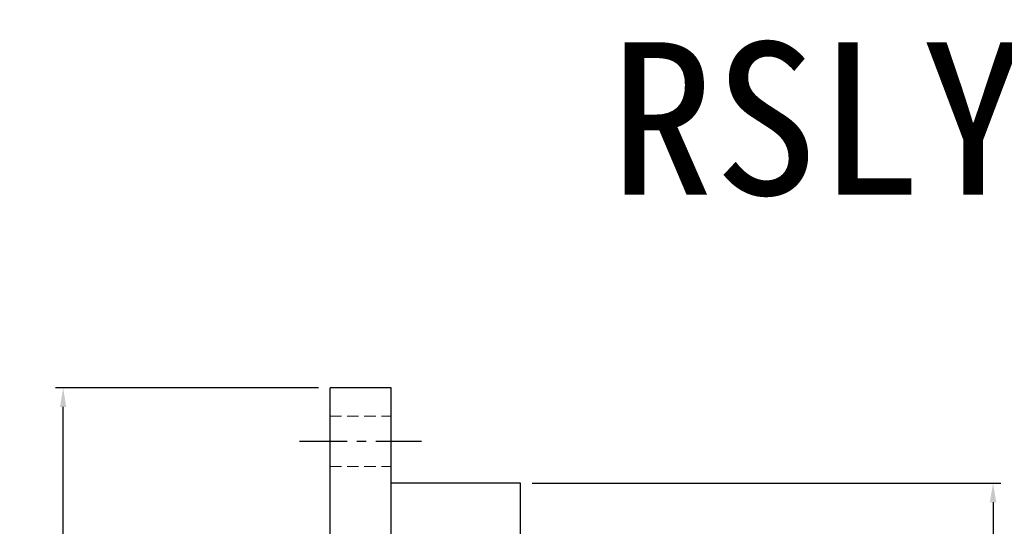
# Model space of a CAD drawing. Header units: millimetres. Extents: x -69 to 445, y -85 to 100.
# Tile 63 of 112: x 73 to 202, y 33 to 100. Entities that reach past the tile are written whole.
import ezdxf
from ezdxf.enums import TextEntityAlignment as Align

# ---------------------------------------------------------------- set-up
doc = ezdxf.new("R2010")
doc.units = ezdxf.units.MM
doc.linetypes.add('CENTER', pattern=[2, 1.25, -0.25, 0.25, -0.25])
doc.linetypes.add('DASHED', pattern=[0.75, 0.5, -0.25])
for name, color, linetype in [('CHA', 7, 'Continuous'), ('CL', 1, 'CENTER'), ('DIM', 4, 'Continuous'), ('HID', 2, 'DASHED'), ('OUT', 3, 'Continuous')]:
    doc.layers.add(name, color=color, linetype=linetype)
doc.styles.add('DIM-7', font='SIMPLEX.shx', dxfattribs={"width": 0.7, "bigfont": 'chineset.shx'})
doc.styles.add('T', font='kaiu.ttf')
doc.dimstyles.new('CNS', dxfattribs={"dimtxt": 3.5, "dimasz": 2.5, "dimexe": 1, "dimexo": 1.5, "dimgap": 0.09, "dimtad": 0, "dimdsep": 46, "dimtxsty": 'DIM-7', "dimcen": 0.09, "dimclrd": 1, "dimclre": 1, "dimclrt": 4, "dimadec": 0, "dimazin": 0, "dimtfac": 1, "dimtix": 1, "dimtmove": 2, "dimatfit": 3, "dimfxl": 1, "dimtvp": 0.971429, "dimtolj": 1, "dimarcsym": 0})

# ---------------------------------------------------------------- blocks, each defined once
blk = doc.blocks.new('*D5')
at = {"layer": 'DEFPOINTS', "color": 0}
for p in [(78.99, 51.5), (114, 51.5), (114, -51.5)]:
    blk.add_point(p, dxfattribs=at)
at = {"layer": 'DIM', "color": 0, "lineweight": -2}
for p, q in [((112.5, 51.5), (77.99, 51.5)), ((78.99, -49), (78.99, 49)), ((112.5, -51.5), (77.99, -51.5))]:
    blk.add_line(p, q, dxfattribs=at)
at = {"layer": 'DIM', "color": 0}
for points in [[(78.57, 49), (79.4, 49), (78.99, 51.5)], [(78.57, -49), (79.4, -49), (78.99, -51.5)]]:
    blk.add_solid(points, dxfattribs=at)
at = {"layer": 'DIM', "color": 0, "insert": (75.59, 0), "char_height": 3.5, "attachment_point": 5, "rotation": 90, "style": 'DIM-7'}
blk.add_mtext('\\A1;%%C103', dxfattribs=at)
blk = doc.blocks.new('*D6')
at = {"layer": 'DEFPOINTS', "color": 0}
for p in [(139, 39), (139, -39), (200.98, -39)]:
    blk.add_point(p, dxfattribs=at)
at = {"layer": 'DIM', "color": 0, "lineweight": -2}
for p, q in [((140.5, 39), (201.98, 39)), ((200.98, 36.5), (200.98, -36.5)), ((140.5, -39), (201.98, -39))]:
    blk.add_line(p, q, dxfattribs=at)
at = {"layer": 'DIM', "color": 0}
for points in [[(200.56, 36.5), (201.4, 36.5), (200.98, 39)], [(200.56, -36.5), (201.4, -36.5), (200.98, -39)]]:
    blk.add_solid(points, dxfattribs=at)
at = {"layer": 'DIM', "color": 0, "insert": (196.22, 0), "char_height": 3.5, "attachment_point": 5, "rotation": 90, "style": 'DIM-7'}
blk.add_mtext('\\A1;%%C78{\\H2.100000;\\S-0.01^ -0.029;}', dxfattribs=at)

msp = doc.modelspace()

# ---------------------------------------------------------------- linework, layer by layer
at = {"layer": 'CL', "color": 7, "ltscale": 5}
msp.add_line((110, 44.5), (126, 44.5), dxfattribs=at)
at = {"layer": 'HID', "color": 7, "lineweight": 15, "ltscale": 3}
for p, q in [((114, 47.8), (122, 47.8)), ((114, 41.2), (122, 41.2))]:
    msp.add_line(p, q, dxfattribs=at)
at = {"layer": 'OUT', "color": 7, "linetype": 'Continuous'}
for p, q in [((114, 0), (114, 51.5)), ((114, -51.5), (114, 51.5)), ((122, 51.5), (114, 51.5)), ((122, 0), (122, 51.5)), ((122, -51.5), (122, 51.5)), ((139, 39), (122, 39)), ((139, 0), (139, 39)), ((139, -39), (139, 39))]:
    msp.add_line(p, q, dxfattribs=at)

# ---------------------------------------------------------------- texts
at = {"layer": 'CHA', "style": 'T'}
msp.add_text('RSLY3232', height=20, dxfattribs=at).set_placement((205.183, 86.81), align=Align.MIDDLE)

# ---------------------------------------------------------------- dimensions: what is measured, and where the dimension line sits
at = {"layer": 'DIM', "color": 7}
for base, p1, p2, override, picture, middle in [((78.987, 51.5), (114, -51.5), (114, 51.5), {"dimclrd": 0, "dimclre": 0, "dimclrt": 0}, '*D5', (75.587, 0)), ((200.981, -39), (139, 39), (139, -39), {"dimclrd": 0, "dimclre": 0, "dimclrt": 0, "dimtol": 1, "dimtp": -0.01, "dimtm": 0.029, "dimtfac": 0.6, "dimtdec": 3, "dimtmove": 0}, '*D6', (196.221, 0))]:
    dim = msp.add_linear_dim(base=base, p1=p1, p2=p2, angle=90, text='%%C<>', dimstyle='CNS', override=override, dxfattribs=at)
    dim.commit()
    dim.dimension.update_dxf_attribs({"geometry": picture, "text_midpoint": middle})

doc.saveas('drawing.dxf')
